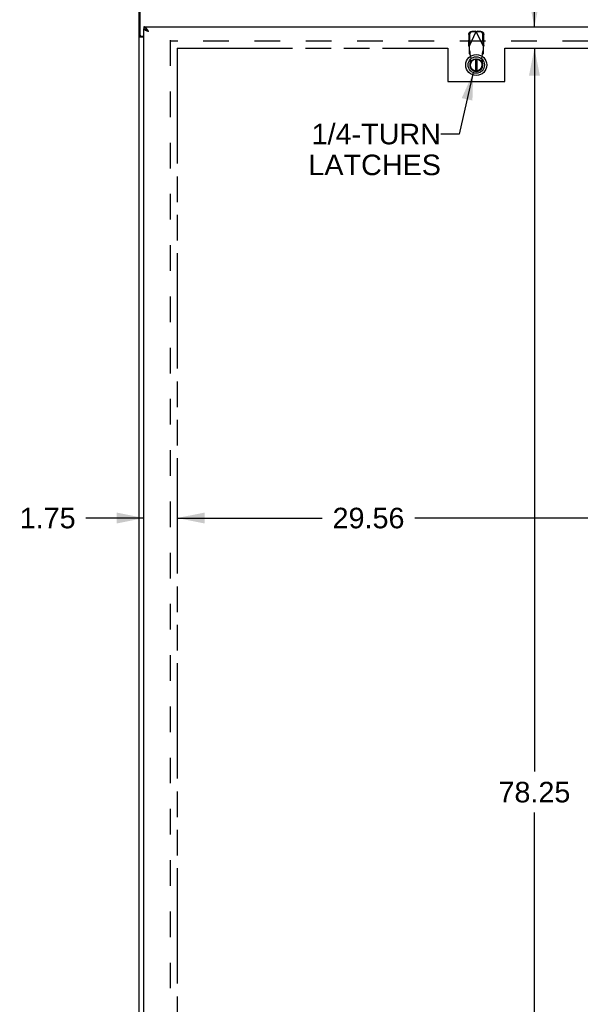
# Model space of a CAD drawing. Header units: inches. Extents: x 0 to 245, y 0 to 159.
# Tile 7 of 16: x 67 to 97, y 52 to 104. Entities that reach past the tile are written whole.
import ezdxf

# ---------------------------------------------------------------- set-up
doc = ezdxf.new("R2010")
doc.units = ezdxf.units.IN
doc.header["$LTSCALE"] = 13.479405
doc.header["$MEASUREMENT"] = 0
doc.linetypes.add('HIDDEN', pattern=[0.2, 0.1, -0.1])
doc.linetypes.add('PHANTOM', pattern=[0.8, 0.45, -0.05, 0.1, -0.05, 0.1, -0.05])
doc.layers.get('0').update_dxf_attribs({"linetype": 'CONTINUOUS'})
for name, color, linetype in [('AVAILABLE_DOOR_SPACE', 7, 'CONTINUOUS'), ('DEFAULT_2', 8, 'HIDDEN'), ('DIMENSIONS', 7, 'CONTINUOUS')]:
    doc.layers.add(name, color=color, linetype=linetype)
doc.styles.get("Standard").update_dxf_attribs({"font": 'arial.ttf'})
doc.dimstyles.new('DIMSTYLE_1', dxfattribs={"dimtxt": 1.081236, "dimasz": 1.441648, "dimexe": 0.09, "dimexo": 0.07, "dimgap": 0.0375, "dimtad": 0, "dimtih": 1, "dimtoh": 1, "dimzin": 4, "dimdsep": 46, "dimtxsty": 'Standard', "dimblk": '_FILLED', "dimblk1": '_FILLED', "dimblk2": '_FILLED', "dimcen": 0.09, "dimazin": 1, "dimtfac": 1, "dimtofl": 0, "dimtmove": 0, "dimatfit": 3, "dimldrblk": '_FILLED', "dimfxl": 0, "dimtolj": 1, "dimtzin": 4, "dimarcsym": 0})
doc.dimstyles.new('DIMSTYLE_2', dxfattribs={"dimtxt": 1.2254, "dimasz": 1.441648, "dimexe": 0.09, "dimexo": 0.07, "dimgap": 0.0425, "dimtad": 0, "dimtih": 1, "dimtoh": 1, "dimzin": 4, "dimdsep": 46, "dimtxsty": 'Standard', "dimblk": '_FILLED', "dimblk1": '_FILLED', "dimblk2": '_FILLED', "dimcen": 0.09, "dimazin": 1, "dimtfac": 1, "dimtofl": 0, "dimtmove": 0, "dimatfit": 3, "dimldrblk": '_FILLED', "dimfxl": 0, "dimtolj": 1, "dimtzin": 4, "dimarcsym": 0})
doc.dimstyles.get("Standard").update_dxf_attribs({"dimtxt": 1.2254, "dimasz": 1.441648, "dimexe": 0.09, "dimexo": 0.07, "dimgap": 0.09, "dimtad": 0, "dimtih": 1, "dimtoh": 1, "dimzin": 4, "dimdsep": 46, "dimtxsty": 'Standard', "dimblk": '_FILLED', "dimblk1": '_FILLED', "dimblk2": '_FILLED', "dimcen": 0.09, "dimazin": 1, "dimtp": 0.01, "dimtm": 0.01, "dimtfac": 1, "dimtofl": 0, "dimtmove": 0, "dimatfit": 3, "dimldrblk": '_FILLED', "dimfxl": 0, "dimtolj": 1, "dimtzin": 4, "dimarcsym": 0})

# ---------------------------------------------------------------- blocks, each defined once
blk = doc.blocks.new('_FILLED')
at = {"color": 0, "linetype": 'ByBlock'}
blk.add_solid([(0, 0), (-1, 0.2), (-1, -0.2)], dxfattribs=at)
blk = doc.blocks.new('*D11')
at = {"layer": 'DIMENSIONS', "color": 2, "linetype": 'Continuous'}
for p, q in [((73.778, 77.374), (70.727, 77.374)), ((75.528, 77.374), (78.411, 77.374))]:
    blk.add_line(p, q, dxfattribs=at)
at = {"layer": 'DIMENSIONS', "color": 2, "linetype": 'Continuous', "xscale": 1.4416475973, "yscale": 1.4416475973, "zscale": 1.4416475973}
blk.add_blockref('_FILLED', (73.778, 77.374), dxfattribs=at)
at = {"layer": 'DIMENSIONS', "color": 2, "linetype": 'Continuous', "xscale": 1.4416475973, "yscale": 1.4416475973, "zscale": 1.4416475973, "rotation": 180}
blk.add_blockref('_FILLED', (75.528, 77.374), dxfattribs=at)
at = {"layer": 'DIMENSIONS', "color": 2, "linetype": 'Continuous', "insert": (70.186, 77.914), "char_height": 1.0812, "width": 2.93823, "attachment_point": 3, "line_spacing_factor": 0.9}
blk.add_mtext('1.75', dxfattribs=at)
blk = doc.blocks.new('*D12')
at = {"layer": 'DIMENSIONS', "color": 2, "linetype": 'Continuous'}
for p, q in [((75.528, 77.374), (83.154, 77.374)), ((105.09, 77.374), (88.014, 77.374))]:
    blk.add_line(p, q, dxfattribs=at)
at = {"layer": 'DIMENSIONS', "color": 2, "linetype": 'Continuous', "xscale": 1.4416475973, "yscale": 1.4416475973, "zscale": 1.4416475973, "rotation": 180}
blk.add_blockref('_FILLED', (75.528, 77.374), dxfattribs=at)
at = {"layer": 'DIMENSIONS', "color": 2, "linetype": 'Continuous', "xscale": 1.4416475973, "yscale": 1.4416475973, "zscale": 1.4416475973}
blk.add_blockref('_FILLED', (105.09, 77.374), dxfattribs=at)
at = {"layer": 'DIMENSIONS', "color": 2, "linetype": 'Continuous', "insert": (85.584, 77.914), "char_height": 1.0812, "width": 3.7783, "attachment_point": 2, "line_spacing_factor": 0.9}
blk.add_mtext('29.56', dxfattribs=at)
blk = doc.blocks.new('*D14')
at = {"layer": 'DIMENSIONS', "color": 2, "linetype": 'Continuous'}
for p, q in [((94.304, 108.248), (93.192, 108.248)), ((94.304, 103.206), (94.304, 108.248)), ((94.106, 103.206), (95.601, 103.206)), ((93.006, 102.081), (94.606, 102.081)), ((94.304, 102.081), (94.304, 99.198))]:
    blk.add_line(p, q, dxfattribs=at)
at = {"layer": 'DIMENSIONS', "color": 2, "linetype": 'Continuous', "xscale": 1.4416475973, "yscale": 1.4416475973, "zscale": 1.4416475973}
for p, rotation in [((94.304, 103.206), 270), ((94.304, 102.081), 90)]:
    blk.add_blockref('_FILLED', p, dxfattribs=dict(at, rotation=rotation))
at = {"layer": 'DIMENSIONS', "color": 2, "linetype": 'Continuous', "insert": (92.58, 108.861), "char_height": 1.2254, "width": 3.32999, "attachment_point": 3, "line_spacing_factor": 0.9}
blk.add_mtext('1.13', dxfattribs=at)
blk = doc.blocks.new('*D15')
at = {"layer": 'DIMENSIONS', "color": 2, "linetype": 'Continuous'}
for p, q in [((93.606, 102.081), (95.601, 102.081)), ((94.304, 102.081), (94.304, 64.037)), ((94.304, 23.831), (94.304, 61.875)), ((93.606, 23.831), (95.601, 23.831))]:
    blk.add_line(p, q, dxfattribs=at)
at = {"layer": 'DIMENSIONS', "color": 2, "linetype": 'Continuous', "xscale": 1.4416475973, "yscale": 1.4416475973, "zscale": 1.4416475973}
for p, rotation in [((94.304, 102.081), 90), ((94.304, 23.831), 270)]:
    blk.add_blockref('_FILLED', p, dxfattribs=dict(at, rotation=rotation))
at = {"layer": 'DIMENSIONS', "color": 2, "linetype": 'Continuous', "insert": (94.304, 63.497), "char_height": 1.0812, "width": 3.7783, "attachment_point": 2, "line_spacing_factor": 0.9}
blk.add_mtext('78.25', dxfattribs=at)

msp = doc.modelspace()

# ---------------------------------------------------------------- linework, layer by layer
at = {"color": 3, "linetype": 'Continuous'}
for p, q in [((73.528, 16.06), (73.528, 105.852)), ((73.58, 102.776), (73.58, 105.956)), ((73.778, 103.206), (108.715, 103.206)), ((73.778, 22.81), (73.778, 103.102)), ((73.778, 102.664), (73.598, 102.664)), ((73.64, 102.716), (73.778, 102.716))]:
    msp.add_line(p, q, dxfattribs=at)
at = {"color": 7, "linetype": 'Continuous'}
for p, q in [((73.778, 103.206), (73.778, 103.102)), ((73.632, 102.704), (73.528, 102.704)), ((73.632, 102.704), (73.632, 102.716)), ((73.901, 103.06), (73.89, 103.067)), ((91.441, 100.819), (91.463, 100.83))]:
    msp.add_line(p, q, dxfattribs=at)
at = {"color": 6, "linetype": 'Continuous'}
for p, q in [((91.208, 101.518), (91.208, 100.893)), ((91.286, 100.893), (91.286, 101.518))]:
    msp.add_line(p, q, dxfattribs=at)
at = {"color": 3, "linetype": 'Continuous'}
for points in [[(73.935, 103.093), (73.923, 103.107), (73.912, 103.121), (73.901, 103.134), (73.89, 103.146), (73.879, 103.157), (73.867, 103.167), (73.856, 103.176), (73.845, 103.184), (73.834, 103.191), (73.823, 103.196), (73.811, 103.2), (73.8, 103.204), (73.789, 103.205), (73.778, 103.206)], [(73.887, 103.013), (73.874, 103.019), (73.862, 103.025), (73.85, 103.031), (73.839, 103.037), (73.829, 103.043), (73.819, 103.049), (73.811, 103.055), (73.803, 103.06), (73.797, 103.066), (73.791, 103.072), (73.786, 103.078), (73.782, 103.084), (73.78, 103.09), (73.778, 103.096), (73.778, 103.102)], [(74.024, 102.96), (74.013, 102.977), (74.002, 102.995), (73.991, 103.012), (73.979, 103.029), (73.968, 103.046), (73.957, 103.062), (73.946, 103.078), (73.935, 103.093)], [(73.571, 102.676), (73.563, 102.678), (73.559, 102.68), (73.556, 102.681), (73.552, 102.682), (73.549, 102.684), (73.545, 102.685), (73.543, 102.686), (73.54, 102.688), (73.537, 102.69), (73.535, 102.691), (73.533, 102.693), (73.531, 102.695), (73.53, 102.696), (73.529, 102.698), (73.528, 102.7), (73.528, 102.702), (73.528, 102.704)], [(73.598, 102.664), (73.596, 102.665), (73.593, 102.667), (73.59, 102.668), (73.587, 102.67), (73.583, 102.671), (73.58, 102.673), (73.575, 102.674), (73.571, 102.676)], [(74.024, 102.96), (73.992, 102.971), (73.976, 102.977), (73.96, 102.983), (73.945, 102.989), (73.93, 102.995), (73.915, 103.001), (73.901, 103.007), (73.887, 103.013)]]:
    msp.add_lwpolyline(points, dxfattribs=at)
at = {"color": 7, "linetype": 'Continuous'}
for points in [[(73.89, 103.067), (73.879, 103.074), (73.867, 103.079), (73.856, 103.085), (73.845, 103.089), (73.834, 103.093), (73.823, 103.096), (73.811, 103.099), (73.8, 103.101), (73.789, 103.102), (73.778, 103.102)], [(73.647, 102.689), (73.645, 102.691), (73.642, 102.692), (73.64, 102.693), (73.638, 102.695), (73.636, 102.696), (73.634, 102.698), (73.633, 102.7), (73.632, 102.701), (73.632, 102.703), (73.632, 102.704)], [(73.672, 102.664), (73.672, 102.666), (73.672, 102.668), (73.671, 102.67), (73.671, 102.672), (73.67, 102.673), (73.669, 102.675), (73.667, 102.677), (73.665, 102.678), (73.663, 102.68), (73.661, 102.682), (73.659, 102.683), (73.657, 102.684), (73.655, 102.686), (73.652, 102.687), (73.647, 102.689)], [(74.024, 102.96), (74.013, 102.967), (74.002, 102.974), (73.991, 102.981), (73.98, 102.988), (73.97, 102.995), (73.96, 103.002), (73.95, 103.009), (73.94, 103.017), (73.932, 103.024), (73.923, 103.031), (73.916, 103.038), (73.909, 103.045), (73.903, 103.052), (73.897, 103.059), (73.894, 103.065)], [(74.024, 102.96), (74.013, 102.97), (74.002, 102.98), (73.991, 102.99), (73.979, 103), (73.968, 103.009), (73.957, 103.019), (73.946, 103.028), (73.935, 103.037), (73.923, 103.045), (73.912, 103.053), (73.901, 103.06)]]:
    msp.add_lwpolyline(points, dxfattribs=at)
for radius in [0.551, 0.433, 0.329, 0.317]:
    msp.add_circle((91.247, 101.205), radius, dxfattribs=at)
at = {"color": 3, "linetype": 'Continuous'}
msp.add_arc((73.64, 102.776), 0.06, 180, 270, dxfattribs=at)
at = {"color": 6, "linetype": 'Continuous'}
msp.add_arc((91.247, 101.205), 0.315, 100.0787, 79.9213, dxfattribs=at)
at = {"layer": 'AVAILABLE_DOOR_SPACE', "color": 4, "linetype": 'PHANTOM'}
for p, q in [((75.528, 102.081), (75.528, 23.831)), ((75.528, 102.081), (89.747, 102.081)), ((89.747, 102.081), (89.747, 100.331)), ((92.747, 100.331), (92.747, 102.081)), ((92.747, 102.081), (105.09, 102.081)), ((89.747, 100.331), (92.747, 100.331))]:
    msp.add_line(p, q, dxfattribs=at)
at = {"layer": 'DEFAULT_2', "color": 8, "linetype": 'HIDDEN'}
for p, q in [((90.855, 102.814), (90.845, 102.224)), ((90.873, 102.176), (91.247, 102.963)), ((90.897, 102.795), (90.886, 102.204)), ((91.202, 102.977), (91.01, 102.973)), ((91.244, 102.957), (91.051, 102.954)), ((91.202, 102.977), (91.244, 102.957)), ((91.202, 102.977), (91.217, 102.972)), ((91.217, 102.972), (91.232, 102.968)), ((91.232, 102.968), (91.247, 102.963)), ((91.247, 102.963), (91.27, 102.97)), ((91.621, 102.176), (91.247, 102.963)), ((91.25, 102.957), (91.292, 102.977)), ((91.443, 102.954), (91.25, 102.957)), ((91.485, 102.973), (91.292, 102.977)), ((91.608, 102.204), (91.598, 102.795)), ((91.649, 102.224), (91.639, 102.814)), ((75.153, 102.508), (75.153, 23.404)), ((107.903, 102.456), (75.153, 102.456)), ((90.886, 102.204), (90.845, 102.224)), ((90.873, 102.176), (90.873, 101.802)), ((91.649, 102.224), (91.608, 102.204)), ((91.621, 101.802), (91.621, 102.176)), ((90.919, 101.916), (90.873, 101.957)), ((90.873, 101.802), (90.919, 101.761)), ((90.918, 101.265), (90.971, 101.56)), ((90.919, 101.761), (90.919, 101.916)), ((90.971, 101.56), (90.934, 101.757)), ((91.561, 101.757), (91.523, 101.56)), ((91.523, 101.56), (91.576, 101.265)), ((91.621, 101.957), (91.575, 101.916)), ((91.575, 101.916), (91.575, 101.761)), ((91.575, 101.761), (91.621, 101.802))]:
    msp.add_line(p, q, dxfattribs=at)
for points in [[(90.855, 102.814), (90.856, 102.83), (90.858, 102.845), (90.862, 102.86), (90.868, 102.874), (90.874, 102.888), (90.882, 102.902), (90.891, 102.914), (90.901, 102.926), (90.913, 102.936), (90.925, 102.946), (90.938, 102.954), (90.951, 102.96), (90.965, 102.966), (90.98, 102.97), (90.994, 102.972), (91.01, 102.973)], [(91.051, 102.954), (91.036, 102.953), (91.021, 102.95), (91.007, 102.946), (90.993, 102.941), (90.979, 102.934), (90.966, 102.926), (90.954, 102.916), (90.943, 102.906), (90.933, 102.894), (90.924, 102.882), (90.916, 102.869), (90.909, 102.855), (90.904, 102.84), (90.9, 102.825), (90.898, 102.81), (90.897, 102.795)], [(91.27, 102.97), (91.284, 102.975), (91.292, 102.977)], [(91.598, 102.795), (91.597, 102.81), (91.594, 102.825), (91.59, 102.84), (91.585, 102.855), (91.578, 102.869), (91.57, 102.882), (91.561, 102.894), (91.551, 102.906), (91.54, 102.916), (91.528, 102.926), (91.515, 102.934), (91.501, 102.941), (91.487, 102.946), (91.473, 102.95), (91.458, 102.953), (91.443, 102.954)], [(91.485, 102.973), (91.5, 102.972), (91.514, 102.97), (91.529, 102.966), (91.543, 102.96), (91.557, 102.954), (91.569, 102.946), (91.582, 102.936), (91.593, 102.926), (91.603, 102.914), (91.612, 102.902), (91.62, 102.888), (91.627, 102.874), (91.632, 102.86), (91.636, 102.845), (91.638, 102.83), (91.639, 102.814)], [(90.873, 102.176), (90.863, 102.192), (90.859, 102.2), (90.854, 102.208), (90.849, 102.216), (90.845, 102.224)], [(91.635, 102.2), (91.626, 102.184), (91.621, 102.176)], [(91.649, 102.224), (91.645, 102.216), (91.64, 102.208), (91.635, 102.2)], [(90.931, 101.804), (90.929, 101.819), (90.928, 101.834), (90.927, 101.848), (90.926, 101.86), (90.925, 101.872), (90.924, 101.883), (90.923, 101.892), (90.922, 101.9), (90.921, 101.907), (90.92, 101.912), (90.919, 101.916)], [(90.919, 101.761), (90.922, 101.76), (90.924, 101.76), (90.926, 101.759), (90.929, 101.758), (90.931, 101.758), (90.934, 101.757)], [(90.934, 101.757), (90.933, 101.773), (90.931, 101.804)], [(91.575, 101.916), (91.574, 101.912), (91.573, 101.907), (91.572, 101.9), (91.571, 101.892), (91.57, 101.883), (91.569, 101.872), (91.568, 101.86), (91.567, 101.848), (91.566, 101.834), (91.565, 101.819), (91.564, 101.804), (91.563, 101.789), (91.561, 101.757)], [(91.561, 101.757), (91.563, 101.758), (91.565, 101.758), (91.568, 101.759), (91.57, 101.76), (91.573, 101.76), (91.575, 101.761)]]:
    msp.add_lwpolyline(points, dxfattribs=at)
msp.add_arc((91.247, 101.206), 0.335, 169.673, 10.327, dxfattribs=at)

# ---------------------------------------------------------------- texts
at = {"layer": 'DIMENSIONS', "color": 2, "linetype": 'Continuous', "insert": (89.389, 98.113), "char_height": 1.0812, "width": 6.95367, "attachment_point": 3, "line_spacing_factor": 0.9}
msp.add_mtext('1/4-TURN\\PLATCHES', dxfattribs=at)

# ---------------------------------------------------------------- dimensions: what is measured, and where the dimension line sits
at = {"layer": 'DIMENSIONS', "color": 2, "linetype": 'Continuous'}
for base, p1, p2, angle, dimstyle, picture, middle in [((94.303942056, 103.206058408), (92.936459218, 102.081058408), (95.671424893, 103.206058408), 90, 'DIMSTYLE_2', '*D14', (90.967805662, 108.241436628)), ((73.778, 77.374), (75.528, 102.081), (73.778, 96.481), 180, 'DIMSTYLE_1', '*D11', (68.768, 77.368)), ((94.304, 23.831), (95.671, 102.081), (95.671, 23.831), 270, 'DIMSTYLE_1', '*D15', (94.308, 62.95))]:
    dim = msp.add_linear_dim(base=base, p1=p1, p2=p2, angle=angle, dimstyle=dimstyle, dxfattribs=at)
    dim.commit()
    dim.dimension.update_dxf_attribs({"geometry": picture, "text_midpoint": middle, "dimtype": 160})
dim = msp.add_linear_dim(base=(105.09, 77.374), p1=(75.528, 102.081), p2=(105.09, 63.831), dimstyle='DIMSTYLE_1', dxfattribs=at)
dim.commit()
dim.dimension.update_dxf_attribs({"geometry": '*D12', "text_midpoint": (85.57, 77.368), "dimtype": 160})

# ---------------------------------------------------------------- leaders
at = {"layer": 'DIMENSIONS', "color": 2, "linetype": 'Continuous', "annotation_type": 0, "has_hookline": 1, "hookline_direction": 1, "text_width": 6.777}
msp.add_leader([(91.089, 100.802), (90.341, 97.572), (89.389, 97.572)], dimstyle='Standard', override={"dimtad": 0}, dxfattribs=at)

doc.saveas('drawing.dxf')
